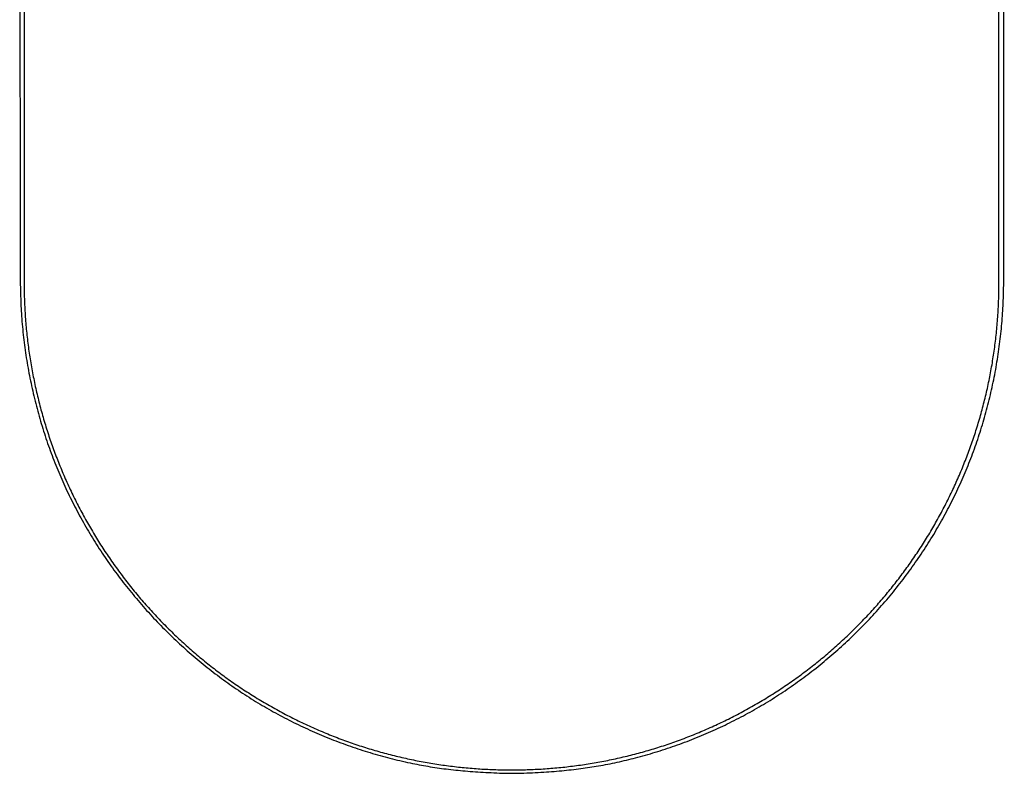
# Model space of a CAD drawing. Header units: millimetres. Extents: x 5228.952 to 5229.312, y 2531.318 to 2531.868.
# Tile 1 of 3: x 5228.952 to 5229.312, y 2531.318 to 2531.593. Entities that reach past the tile are written whole.
import ezdxf

# ---------------------------------------------------------------- set-up
doc = ezdxf.new("R2010")
doc.units = ezdxf.units.MM
doc.layers.add('SANINDUSA', color=3, linetype='Continuous')

msp = doc.modelspace()

# ---------------------------------------------------------------- linework, layer by layer
at = {"layer": 'SANINDUSA'}
for p, q in [((5228.95402, 2531.72586), (5228.95401, 2531.49722)), ((5229.30974, 2531.49722), (5229.30973, 2531.72586))]:
    msp.add_line(p, q, dxfattribs=at)
for points, knots in [([(5228.9524, 2531.81131), (5228.95243, 2531.76972), (5228.95251, 2531.67911), (5228.95244, 2531.58004), (5228.95261, 2531.51857), (5228.95252, 2531.5031), (5228.95264, 2531.4937), (5228.95298, 2531.4857), (5228.95364, 2531.47823), (5228.95462, 2531.47066), (5228.95591, 2531.46321), (5228.95751, 2531.4558), (5228.95943, 2531.44845), (5228.96164, 2531.4412), (5228.96415, 2531.43408), (5228.96694, 2531.42713), (5228.97, 2531.42035), (5228.97335, 2531.41372), (5228.97698, 2531.4072), (5228.9809, 2531.40081), (5228.9851, 2531.39456), (5228.98958, 2531.38847), (5228.99431, 2531.38255), (5228.9993, 2531.37682), (5229.00453, 2531.3713), (5229.00998, 2531.36601), (5229.01564, 2531.36095), (5229.02149, 2531.35614), (5229.02752, 2531.35159), (5229.03372, 2531.34732), (5229.04006, 2531.34334), (5229.04654, 2531.33964), (5229.05317, 2531.33623), (5229.05995, 2531.33308), (5229.06689, 2531.33021), (5229.07397, 2531.32762), (5229.08115, 2531.32533), (5229.08841, 2531.32334), (5229.09542, 2531.32173), (5229.10225, 2531.32046), (5229.10896, 2531.31953), (5229.11604, 2531.31883), (5229.12363, 2531.31836), (5229.12902, 2531.31814), (5229.13191, 2531.31811), (5229.13204, 2531.31811)], [0, 0, 0, 0, 0.20948, 0.456365, 0.499048, 0.519103, 0.534296, 0.546344, 0.559449, 0.572073, 0.584771, 0.597512, 0.610267, 0.622996, 0.635672, 0.648277, 0.660701, 0.673152, 0.685675, 0.698263, 0.710908, 0.723601, 0.736329, 0.749083, 0.761848, 0.774611, 0.787358, 0.800076, 0.812755, 0.825384, 0.837957, 0.850461, 0.862952, 0.875514, 0.888127, 0.900773, 0.913431, 0.926075, 0.938684, 0.949641, 0.961053, 0.972819, 0.985462, 0.999362, 1, 1, 1, 1]), ([(5229.13204, 2531.31813), (5229.13315, 2531.31815), (5229.13702, 2531.3182), (5229.14338, 2531.31851), (5229.15092, 2531.31908), (5229.15785, 2531.31988), (5229.16456, 2531.32093), (5229.17124, 2531.3223), (5229.17818, 2531.32399), (5229.18524, 2531.32603), (5229.19239, 2531.32841), (5229.19944, 2531.3311), (5229.20637, 2531.33408), (5229.21315, 2531.33734), (5229.21977, 2531.34088), (5229.22621, 2531.34468), (5229.23246, 2531.34873), (5229.23855, 2531.35305), (5229.24447, 2531.35765), (5229.25023, 2531.3625), (5229.2558, 2531.36761), (5229.26116, 2531.37296), (5229.26631, 2531.37854), (5229.27123, 2531.38434), (5229.27591, 2531.39033), (5229.28032, 2531.39651), (5229.28447, 2531.40285), (5229.28833, 2531.40934), (5229.2919, 2531.41596), (5229.29517, 2531.4227), (5229.29814, 2531.42953), (5229.3008, 2531.43646), (5229.30317, 2531.44352), (5229.30527, 2531.45071), (5229.30707, 2531.45802), (5229.30858, 2531.46542), (5229.30977, 2531.47287), (5229.31066, 2531.48035), (5229.31121, 2531.4878), (5229.31147, 2531.49544), (5229.31155, 2531.5041), (5229.31148, 2531.51671), (5229.31154, 2531.53696), (5229.31152, 2531.63611), (5229.3116, 2531.72888), (5229.31168, 2531.81131)], [0, 0, 0, 0, 0.005608, 0.019501, 0.032059, 0.043673, 0.054617, 0.066267, 0.078007, 0.090616, 0.103266, 0.115938, 0.128609, 0.141254, 0.153855, 0.166393, 0.178874, 0.191393, 0.203978, 0.21662, 0.229309, 0.242035, 0.254786, 0.26755, 0.280313, 0.293059, 0.305777, 0.318457, 0.331088, 0.343661, 0.35617, 0.368594, 0.381048, 0.393646, 0.406301, 0.418986, 0.431671, 0.444319, 0.4569, 0.469258, 0.48283, 0.500549, 0.532739, 0.584819, 1, 1, 1, 1])]:
    msp.add_open_spline(points, degree=3, knots=knots, dxfattribs=at)
for points in [[(5228.95401, 2531.49722), (5228.95401, 2531.49623), (5228.95402, 2531.49524), (5228.95403, 2531.49425)], [(5229.30972, 2531.49425), (5229.30973, 2531.49524), (5229.30974, 2531.49623), (5229.30974, 2531.49722)], [(5228.95403, 2531.49425), (5228.95405, 2531.49326), (5228.95407, 2531.49227), (5228.95411, 2531.49128)], [(5229.30964, 2531.49128), (5229.30967, 2531.49227), (5229.3097, 2531.49326), (5229.30972, 2531.49425)], [(5228.95411, 2531.49128), (5228.95414, 2531.49029), (5228.95418, 2531.48931), (5228.95423, 2531.48832)], [(5228.95423, 2531.48832), (5228.95428, 2531.48733), (5228.95434, 2531.48635), (5228.9544, 2531.48537)], [(5229.30935, 2531.48537), (5229.30941, 2531.48635), (5229.30947, 2531.48733), (5229.30952, 2531.48832)], [(5229.30952, 2531.48832), (5229.30957, 2531.48931), (5229.30961, 2531.49029), (5229.30964, 2531.49128)], [(5228.9544, 2531.48537), (5228.95447, 2531.48439), (5228.95454, 2531.48341), (5228.95462, 2531.48243)], [(5229.30913, 2531.48243), (5229.30921, 2531.48341), (5229.30928, 2531.48439), (5229.30935, 2531.48537)], [(5228.95462, 2531.48243), (5228.9547, 2531.48145), (5228.95479, 2531.48047), (5228.95489, 2531.4795)], [(5229.30886, 2531.4795), (5229.30896, 2531.48047), (5229.30905, 2531.48145), (5229.30913, 2531.48243)], [(5228.95489, 2531.4795), (5228.95499, 2531.47852), (5228.95509, 2531.47755), (5228.95521, 2531.47657)], [(5229.30854, 2531.47657), (5229.30866, 2531.47755), (5229.30876, 2531.47852), (5229.30886, 2531.4795)], [(5228.95521, 2531.47657), (5228.95532, 2531.4756), (5228.95544, 2531.47463), (5228.95557, 2531.47366)], [(5228.95557, 2531.47366), (5228.9557, 2531.47269), (5228.95584, 2531.47173), (5228.95598, 2531.47076)], [(5229.30777, 2531.47076), (5229.30791, 2531.47173), (5229.30805, 2531.47269), (5229.30818, 2531.47366)], [(5229.30818, 2531.47366), (5229.30831, 2531.47463), (5229.30843, 2531.4756), (5229.30854, 2531.47657)], [(5228.95598, 2531.47076), (5228.95613, 2531.4698), (5228.95628, 2531.46883), (5228.95644, 2531.46787)], [(5229.30731, 2531.46787), (5229.30747, 2531.46883), (5229.30762, 2531.4698), (5229.30777, 2531.47076)], [(5228.95644, 2531.46787), (5228.9566, 2531.46691), (5228.95677, 2531.46595), (5228.95694, 2531.465)], [(5229.3068, 2531.465), (5229.30698, 2531.46595), (5229.30715, 2531.46691), (5229.30731, 2531.46787)], [(5228.95694, 2531.465), (5228.95712, 2531.46404), (5228.9573, 2531.46308), (5228.9575, 2531.46213)], [(5229.30625, 2531.46213), (5229.30644, 2531.46308), (5229.30663, 2531.46404), (5229.3068, 2531.465)], [(5228.9575, 2531.46213), (5228.95769, 2531.46118), (5228.95789, 2531.46023), (5228.95809, 2531.45928)], [(5228.95809, 2531.45928), (5228.9583, 2531.45833), (5228.95852, 2531.45739), (5228.95874, 2531.45644)], [(5229.30501, 2531.45644), (5229.30523, 2531.45739), (5229.30545, 2531.45833), (5229.30565, 2531.45928)], [(5229.30565, 2531.45928), (5229.30586, 2531.46023), (5229.30606, 2531.46118), (5229.30625, 2531.46213)], [(5228.95874, 2531.45644), (5228.95896, 2531.4555), (5228.95919, 2531.45456), (5228.95943, 2531.45362)], [(5229.30432, 2531.45362), (5229.30456, 2531.45456), (5229.30479, 2531.4555), (5229.30501, 2531.45644)], [(5228.95943, 2531.45362), (5228.95966, 2531.45268), (5228.95991, 2531.45175), (5228.96016, 2531.45081)], [(5229.30359, 2531.45081), (5229.30384, 2531.45175), (5229.30408, 2531.45268), (5229.30432, 2531.45362)], [(5228.96016, 2531.45081), (5228.96041, 2531.44988), (5228.96067, 2531.44895), (5228.96094, 2531.44802)], [(5229.30281, 2531.44802), (5229.30307, 2531.44895), (5229.30333, 2531.44988), (5229.30359, 2531.45081)], [(5228.96094, 2531.44802), (5228.96121, 2531.44709), (5228.96148, 2531.44616), (5228.96177, 2531.44524)], [(5228.96177, 2531.44524), (5228.96205, 2531.44432), (5228.96234, 2531.4434), (5228.96263, 2531.44248)], [(5229.30111, 2531.44248), (5229.30141, 2531.4434), (5229.3017, 2531.44432), (5229.30198, 2531.44524)], [(5229.30198, 2531.44524), (5229.30226, 2531.44616), (5229.30254, 2531.44709), (5229.30281, 2531.44802)], [(5228.96263, 2531.44248), (5228.96293, 2531.44156), (5228.96323, 2531.44065), (5228.96355, 2531.43974)], [(5229.3002, 2531.43974), (5229.30051, 2531.44065), (5229.30082, 2531.44156), (5229.30111, 2531.44248)], [(5228.96355, 2531.43974), (5228.96386, 2531.43882), (5228.96418, 2531.43791), (5228.9645, 2531.43701)], [(5229.29924, 2531.43701), (5229.29957, 2531.43791), (5229.29989, 2531.43882), (5229.3002, 2531.43974)], [(5228.9645, 2531.43701), (5228.96483, 2531.4361), (5228.96516, 2531.4352), (5228.9655, 2531.4343)], [(5228.9655, 2531.4343), (5228.96584, 2531.4334), (5228.96619, 2531.4325), (5228.96655, 2531.43161)], [(5229.2972, 2531.43161), (5229.29756, 2531.4325), (5229.2979, 2531.4334), (5229.29824, 2531.4343)], [(5229.29824, 2531.4343), (5229.29859, 2531.4352), (5229.29892, 2531.4361), (5229.29924, 2531.43701)], [(5228.96655, 2531.43161), (5228.9669, 2531.43071), (5228.96726, 2531.42982), (5228.96763, 2531.42893)], [(5229.29612, 2531.42893), (5229.29648, 2531.42982), (5229.29685, 2531.43071), (5229.2972, 2531.43161)], [(5228.96763, 2531.42893), (5228.968, 2531.42805), (5228.96838, 2531.42716), (5228.96876, 2531.42628)], [(5229.29499, 2531.42628), (5229.29537, 2531.42716), (5229.29575, 2531.42805), (5229.29612, 2531.42893)], [(5228.96876, 2531.42628), (5228.96914, 2531.4254), (5228.96954, 2531.42452), (5228.96993, 2531.42365)], [(5228.96993, 2531.42365), (5228.97033, 2531.42277), (5228.97073, 2531.4219), (5228.97115, 2531.42103)], [(5229.2926, 2531.42103), (5229.29301, 2531.4219), (5229.29342, 2531.42277), (5229.29382, 2531.42365)], [(5229.29382, 2531.42365), (5229.29421, 2531.42452), (5229.2946, 2531.4254), (5229.29499, 2531.42628)], [(5228.97115, 2531.42103), (5228.97156, 2531.42016), (5228.97198, 2531.4193), (5228.9724, 2531.41844)], [(5229.29135, 2531.41844), (5229.29177, 2531.4193), (5229.29219, 2531.42016), (5229.2926, 2531.42103)], [(5228.9724, 2531.41844), (5228.97283, 2531.41758), (5228.97326, 2531.41672), (5228.9737, 2531.41587)], [(5229.29005, 2531.41587), (5229.29049, 2531.41672), (5229.29092, 2531.41758), (5229.29135, 2531.41844)], [(5228.9737, 2531.41587), (5228.97414, 2531.41501), (5228.97458, 2531.41416), (5228.97504, 2531.41332)], [(5228.97504, 2531.41332), (5228.97549, 2531.41247), (5228.97595, 2531.41163), (5228.97641, 2531.41079)], [(5229.28733, 2531.41079), (5229.2878, 2531.41163), (5229.28826, 2531.41247), (5229.28871, 2531.41332)], [(5229.28871, 2531.41332), (5229.28917, 2531.41416), (5229.28961, 2531.41501), (5229.29005, 2531.41587)], [(5228.97641, 2531.41079), (5228.97688, 2531.40995), (5228.97735, 2531.40912), (5228.97783, 2531.40829)], [(5229.28591, 2531.40829), (5229.28639, 2531.40912), (5229.28687, 2531.40995), (5229.28733, 2531.41079)], [(5228.97783, 2531.40829), (5228.97831, 2531.40745), (5228.9788, 2531.40663), (5228.97929, 2531.4058)], [(5228.97929, 2531.4058), (5228.97979, 2531.40498), (5228.98029, 2531.40416), (5228.98079, 2531.40335)], [(5229.28296, 2531.40335), (5229.28346, 2531.40416), (5229.28396, 2531.40498), (5229.28446, 2531.4058)], [(5229.28446, 2531.4058), (5229.28495, 2531.40663), (5229.28543, 2531.40745), (5229.28591, 2531.40829)], [(5228.98079, 2531.40335), (5228.9813, 2531.40253), (5228.98181, 2531.40172), (5228.98233, 2531.40091)], [(5229.28142, 2531.40091), (5229.28194, 2531.40172), (5229.28245, 2531.40253), (5229.28296, 2531.40335)], [(5228.98233, 2531.40091), (5228.98285, 2531.4001), (5228.98338, 2531.3993), (5228.98391, 2531.3985)], [(5228.98391, 2531.3985), (5228.98444, 2531.3977), (5228.98498, 2531.39691), (5228.98553, 2531.39612)], [(5229.27822, 2531.39612), (5229.27877, 2531.39691), (5229.2793, 2531.3977), (5229.27984, 2531.3985)], [(5229.27984, 2531.3985), (5229.28037, 2531.3993), (5229.2809, 2531.4001), (5229.28142, 2531.40091)], [(5228.98553, 2531.39612), (5228.98607, 2531.39533), (5228.98663, 2531.39454), (5228.98718, 2531.39376)], [(5229.27656, 2531.39376), (5229.27712, 2531.39454), (5229.27767, 2531.39533), (5229.27822, 2531.39612)], [(5228.98718, 2531.39376), (5228.98774, 2531.39298), (5228.98831, 2531.3922), (5228.98888, 2531.39143)], [(5228.98888, 2531.39143), (5228.98945, 2531.39066), (5228.99003, 2531.38989), (5228.99061, 2531.38913)], [(5229.27313, 2531.38913), (5229.27372, 2531.38989), (5229.2743, 2531.39066), (5229.27487, 2531.39143)], [(5229.27487, 2531.39143), (5229.27544, 2531.3922), (5229.276, 2531.39298), (5229.27656, 2531.39376)], [(5228.99061, 2531.38913), (5228.9912, 2531.38836), (5228.99179, 2531.3876), (5228.99238, 2531.38685)], [(5229.27136, 2531.38685), (5229.27196, 2531.3876), (5229.27255, 2531.38836), (5229.27313, 2531.38913)], [(5228.99238, 2531.38685), (5228.99298, 2531.38609), (5228.99358, 2531.38534), (5228.99419, 2531.3846)], [(5228.99419, 2531.3846), (5228.9948, 2531.38385), (5228.99542, 2531.38311), (5228.99604, 2531.38238)], [(5229.26771, 2531.38238), (5229.26833, 2531.38311), (5229.26894, 2531.38385), (5229.26955, 2531.3846)], [(5229.26955, 2531.3846), (5229.27016, 2531.38534), (5229.27077, 2531.38609), (5229.27136, 2531.38685)], [(5228.99604, 2531.38238), (5228.99666, 2531.38164), (5228.99729, 2531.38091), (5228.99792, 2531.38019)], [(5228.99792, 2531.38019), (5228.99856, 2531.37946), (5228.9992, 2531.37874), (5228.99984, 2531.37802)], [(5229.2639, 2531.37802), (5229.26455, 2531.37874), (5229.26519, 2531.37946), (5229.26582, 2531.38019)], [(5229.26582, 2531.38019), (5229.26646, 2531.38091), (5229.26709, 2531.38164), (5229.26771, 2531.38238)], [(5228.99984, 2531.37802), (5229.00049, 2531.37731), (5229.00114, 2531.3766), (5229.0018, 2531.37589)], [(5229.26195, 2531.37589), (5229.2626, 2531.3766), (5229.26326, 2531.37731), (5229.2639, 2531.37802)], [(5229.0018, 2531.37589), (5229.00246, 2531.37518), (5229.00312, 2531.37448), (5229.00379, 2531.37379)], [(5229.00379, 2531.37379), (5229.00446, 2531.37309), (5229.00514, 2531.3724), (5229.00582, 2531.37172)], [(5229.25792, 2531.37172), (5229.25861, 2531.3724), (5229.25928, 2531.37309), (5229.25995, 2531.37379)], [(5229.25995, 2531.37379), (5229.26062, 2531.37448), (5229.26129, 2531.37518), (5229.26195, 2531.37589)], [(5229.00582, 2531.37172), (5229.00651, 2531.37103), (5229.00719, 2531.37035), (5229.00789, 2531.36968)], [(5229.00789, 2531.36968), (5229.00858, 2531.369), (5229.00928, 2531.36833), (5229.00999, 2531.36767)], [(5229.25376, 2531.36767), (5229.25447, 2531.36833), (5229.25517, 2531.369), (5229.25586, 2531.36968)], [(5229.25586, 2531.36968), (5229.25655, 2531.37035), (5229.25724, 2531.37103), (5229.25792, 2531.37172)], [(5229.00999, 2531.36767), (5229.01069, 2531.367), (5229.01141, 2531.36634), (5229.01212, 2531.36569)], [(5229.01212, 2531.36569), (5229.01284, 2531.36504), (5229.01356, 2531.36439), (5229.01429, 2531.36375)], [(5229.24945, 2531.36375), (5229.25018, 2531.36439), (5229.25091, 2531.36504), (5229.25162, 2531.36569)], [(5229.25162, 2531.36569), (5229.25234, 2531.36634), (5229.25305, 2531.367), (5229.25376, 2531.36767)], [(5229.01429, 2531.36375), (5229.01502, 2531.3631), (5229.01576, 2531.36247), (5229.0165, 2531.36184)], [(5229.24725, 2531.36184), (5229.24799, 2531.36247), (5229.24873, 2531.3631), (5229.24945, 2531.36375)], [(5229.0165, 2531.36184), (5229.01724, 2531.36121), (5229.01798, 2531.36058), (5229.01874, 2531.35996)], [(5229.01874, 2531.35996), (5229.01949, 2531.35934), (5229.02025, 2531.35873), (5229.02101, 2531.35812)], [(5229.24274, 2531.35812), (5229.2435, 2531.35873), (5229.24426, 2531.35934), (5229.24501, 2531.35996)], [(5229.24501, 2531.35996), (5229.24576, 2531.36058), (5229.24651, 2531.36121), (5229.24725, 2531.36184)], [(5229.02101, 2531.35812), (5229.02177, 2531.35751), (5229.02254, 2531.35691), (5229.02331, 2531.35631)], [(5229.02331, 2531.35631), (5229.02409, 2531.35572), (5229.02487, 2531.35513), (5229.02565, 2531.35454)], [(5229.23809, 2531.35454), (5229.23888, 2531.35513), (5229.23966, 2531.35572), (5229.24043, 2531.35631)], [(5229.24043, 2531.35631), (5229.24121, 2531.35691), (5229.24198, 2531.35751), (5229.24274, 2531.35812)], [(5229.02565, 2531.35454), (5229.02644, 2531.35396), (5229.02723, 2531.35338), (5229.02803, 2531.35281)], [(5229.02803, 2531.35281), (5229.02882, 2531.35223), (5229.02962, 2531.35167), (5229.03043, 2531.35111)], [(5229.23332, 2531.35111), (5229.23412, 2531.35167), (5229.23493, 2531.35223), (5229.23572, 2531.35281)], [(5229.23572, 2531.35281), (5229.23652, 2531.35338), (5229.23731, 2531.35396), (5229.23809, 2531.35454)], [(5229.03043, 2531.35111), (5229.03124, 2531.35055), (5229.03205, 2531.34999), (5229.03287, 2531.34945)], [(5229.03287, 2531.34945), (5229.03369, 2531.3489), (5229.03451, 2531.34836), (5229.03534, 2531.34782)], [(5229.03534, 2531.34782), (5229.03617, 2531.34729), (5229.037, 2531.34676), (5229.03784, 2531.34623)], [(5229.22591, 2531.34623), (5229.22675, 2531.34676), (5229.22758, 2531.34729), (5229.22841, 2531.34782)], [(5229.22841, 2531.34782), (5229.22924, 2531.34836), (5229.23006, 2531.3489), (5229.23088, 2531.34945)], [(5229.23088, 2531.34945), (5229.2317, 2531.34999), (5229.23251, 2531.35055), (5229.23332, 2531.35111)], [(5229.03784, 2531.34623), (5229.03868, 2531.34571), (5229.03952, 2531.3452), (5229.04037, 2531.34469)], [(5229.04037, 2531.34469), (5229.04122, 2531.34418), (5229.04208, 2531.34367), (5229.04294, 2531.34318)], [(5229.22081, 2531.34318), (5229.22167, 2531.34367), (5229.22253, 2531.34418), (5229.22338, 2531.34469)], [(5229.22338, 2531.34469), (5229.22422, 2531.3452), (5229.22507, 2531.34571), (5229.22591, 2531.34623)], [(5229.04294, 2531.34318), (5229.0438, 2531.34268), (5229.04466, 2531.34219), (5229.04553, 2531.34171)], [(5229.04553, 2531.34171), (5229.04639, 2531.34123), (5229.04726, 2531.34076), (5229.04813, 2531.34029)], [(5229.21561, 2531.34029), (5229.21649, 2531.34076), (5229.21736, 2531.34123), (5229.21822, 2531.34171)], [(5229.21822, 2531.34171), (5229.21909, 2531.34219), (5229.21995, 2531.34268), (5229.22081, 2531.34318)], [(5229.04813, 2531.34029), (5229.049, 2531.33983), (5229.04988, 2531.33937), (5229.05076, 2531.33892)], [(5229.05076, 2531.33892), (5229.05163, 2531.33847), (5229.05252, 2531.33803), (5229.0534, 2531.33759)], [(5229.0534, 2531.33759), (5229.05428, 2531.33716), (5229.05517, 2531.33673), (5229.05606, 2531.33631)], [(5229.20769, 2531.33631), (5229.20858, 2531.33673), (5229.20947, 2531.33716), (5229.21035, 2531.33759)], [(5229.21035, 2531.33759), (5229.21123, 2531.33803), (5229.21211, 2531.33847), (5229.21299, 2531.33892)], [(5229.21299, 2531.33892), (5229.21387, 2531.33937), (5229.21474, 2531.33983), (5229.21561, 2531.34029)], [(5229.05606, 2531.33631), (5229.05695, 2531.33589), (5229.05784, 2531.33548), (5229.05873, 2531.33508)], [(5229.05873, 2531.33508), (5229.05962, 2531.33468), (5229.06052, 2531.33428), (5229.06142, 2531.33389)], [(5229.06142, 2531.33389), (5229.06232, 2531.3335), (5229.06322, 2531.33312), (5229.06412, 2531.33275)], [(5229.19962, 2531.33275), (5229.20053, 2531.33312), (5229.20143, 2531.3335), (5229.20233, 2531.33389)], [(5229.20233, 2531.33389), (5229.20323, 2531.33428), (5229.20412, 2531.33468), (5229.20502, 2531.33508)], [(5229.20502, 2531.33508), (5229.20591, 2531.33548), (5229.2068, 2531.33589), (5229.20769, 2531.33631)], [(5229.06412, 2531.33275), (5229.06503, 2531.33238), (5229.06593, 2531.33201), (5229.06684, 2531.33166)], [(5229.06684, 2531.33166), (5229.06775, 2531.3313), (5229.06866, 2531.33095), (5229.06957, 2531.33061)], [(5229.06957, 2531.33061), (5229.07048, 2531.33027), (5229.0714, 2531.32994), (5229.07232, 2531.32961)], [(5229.19143, 2531.32961), (5229.19235, 2531.32994), (5229.19326, 2531.33027), (5229.19418, 2531.33061)], [(5229.19418, 2531.33061), (5229.19509, 2531.33095), (5229.196, 2531.3313), (5229.19691, 2531.33166)], [(5229.19691, 2531.33166), (5229.19782, 2531.33201), (5229.19872, 2531.33238), (5229.19962, 2531.33275)], [(5229.07232, 2531.32961), (5229.07323, 2531.32928), (5229.07415, 2531.32897), (5229.07507, 2531.32866)], [(5229.07507, 2531.32866), (5229.07599, 2531.32834), (5229.07691, 2531.32804), (5229.07784, 2531.32775)], [(5229.07784, 2531.32775), (5229.07876, 2531.32745), (5229.07969, 2531.32717), (5229.08062, 2531.32689)], [(5229.08062, 2531.32689), (5229.08155, 2531.32661), (5229.08248, 2531.32634), (5229.08341, 2531.32607)], [(5229.18034, 2531.32607), (5229.18127, 2531.32634), (5229.1822, 2531.32661), (5229.18313, 2531.32689)], [(5229.18313, 2531.32689), (5229.18406, 2531.32717), (5229.18498, 2531.32745), (5229.18591, 2531.32775)], [(5229.18591, 2531.32775), (5229.18683, 2531.32804), (5229.18776, 2531.32834), (5229.18868, 2531.32866)], [(5229.18868, 2531.32866), (5229.1896, 2531.32897), (5229.19052, 2531.32928), (5229.19143, 2531.32961)], [(5229.08341, 2531.32607), (5229.08434, 2531.32581), (5229.08527, 2531.32555), (5229.08621, 2531.3253)], [(5229.08621, 2531.3253), (5229.08714, 2531.32506), (5229.08808, 2531.32482), (5229.08902, 2531.32458)], [(5229.08902, 2531.32458), (5229.08995, 2531.32435), (5229.09089, 2531.32412), (5229.09183, 2531.32391)], [(5229.09183, 2531.32391), (5229.09277, 2531.32369), (5229.09372, 2531.32348), (5229.09466, 2531.32328)], [(5229.09466, 2531.32328), (5229.0956, 2531.32308), (5229.09655, 2531.32288), (5229.09749, 2531.3227)], [(5229.09749, 2531.3227), (5229.09844, 2531.32251), (5229.09938, 2531.32233), (5229.10033, 2531.32216)], [(5229.16341, 2531.32216), (5229.16436, 2531.32233), (5229.16531, 2531.32251), (5229.16625, 2531.3227)], [(5229.16625, 2531.3227), (5229.1672, 2531.32288), (5229.16815, 2531.32308), (5229.16909, 2531.32328)], [(5229.16909, 2531.32328), (5229.17003, 2531.32348), (5229.17097, 2531.32369), (5229.17191, 2531.32391)], [(5229.17191, 2531.32391), (5229.17285, 2531.32412), (5229.17379, 2531.32435), (5229.17473, 2531.32458)], [(5229.17473, 2531.32458), (5229.17567, 2531.32482), (5229.17661, 2531.32506), (5229.17754, 2531.3253)], [(5229.17754, 2531.3253), (5229.17848, 2531.32555), (5229.17941, 2531.32581), (5229.18034, 2531.32607)], [(5229.10033, 2531.32216), (5229.10128, 2531.32199), (5229.10223, 2531.32183), (5229.10318, 2531.32167)], [(5229.10318, 2531.32167), (5229.10413, 2531.32152), (5229.10508, 2531.32137), (5229.10603, 2531.32123)], [(5229.10603, 2531.32123), (5229.10698, 2531.32109), (5229.10794, 2531.32096), (5229.10889, 2531.32084)], [(5229.10889, 2531.32084), (5229.10984, 2531.32071), (5229.1108, 2531.3206), (5229.11175, 2531.32049)], [(5229.11175, 2531.32049), (5229.11271, 2531.32038), (5229.11366, 2531.32028), (5229.11462, 2531.32018)], [(5229.11462, 2531.32018), (5229.11558, 2531.32009), (5229.11653, 2531.32001), (5229.11749, 2531.31993)], [(5229.11749, 2531.31993), (5229.11845, 2531.31985), (5229.1194, 2531.31978), (5229.12036, 2531.31972)], [(5229.12036, 2531.31972), (5229.12132, 2531.31966), (5229.12228, 2531.3196), (5229.12324, 2531.31956)], [(5229.12324, 2531.31956), (5229.1242, 2531.31951), (5229.12516, 2531.31947), (5229.12612, 2531.31944)], [(5229.12612, 2531.31944), (5229.12707, 2531.31941), (5229.12803, 2531.31938), (5229.12899, 2531.31937)], [(5229.12899, 2531.31937), (5229.12995, 2531.31935), (5229.13091, 2531.31935), (5229.13187, 2531.31935)], [(5229.13187, 2531.31935), (5229.13283, 2531.31935), (5229.13379, 2531.31935), (5229.13475, 2531.31937)], [(5229.13475, 2531.31937), (5229.13571, 2531.31938), (5229.13667, 2531.31941), (5229.13763, 2531.31944)], [(5229.13763, 2531.31944), (5229.13859, 2531.31947), (5229.13955, 2531.31951), (5229.14051, 2531.31956)], [(5229.14051, 2531.31956), (5229.14147, 2531.3196), (5229.14243, 2531.31966), (5229.14338, 2531.31972)], [(5229.14338, 2531.31972), (5229.14434, 2531.31978), (5229.1453, 2531.31985), (5229.14626, 2531.31993)], [(5229.14626, 2531.31993), (5229.14722, 2531.32001), (5229.14817, 2531.32009), (5229.14913, 2531.32018)], [(5229.14913, 2531.32018), (5229.15008, 2531.32028), (5229.15104, 2531.32038), (5229.15199, 2531.32049)], [(5229.15199, 2531.32049), (5229.15295, 2531.3206), (5229.1539, 2531.32071), (5229.15486, 2531.32084)], [(5229.15486, 2531.32084), (5229.15581, 2531.32096), (5229.15676, 2531.32109), (5229.15772, 2531.32123)], [(5229.15772, 2531.32123), (5229.15867, 2531.32137), (5229.15962, 2531.32152), (5229.16057, 2531.32167)], [(5229.16057, 2531.32167), (5229.16152, 2531.32183), (5229.16247, 2531.32199), (5229.16341, 2531.32216)]]:
    msp.add_open_spline(points, degree=3, dxfattribs=at)

doc.saveas('drawing.dxf')
